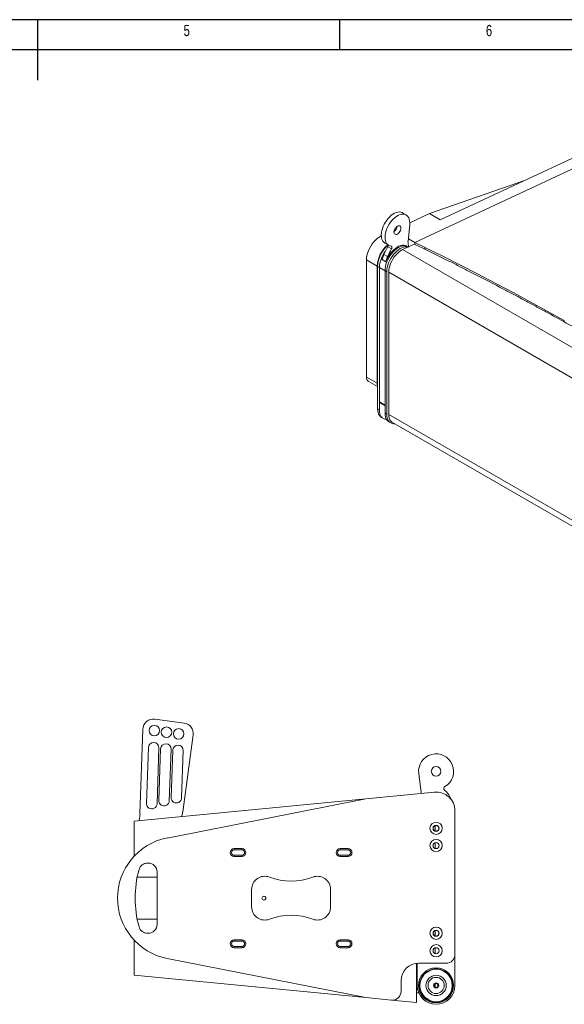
# Model space of a CAD drawing. Header units: inches. Extents: x 21182 to 24011, y 3634 to 5614.
# Tile 14 of 16: x 22577 to 23198, y 4491 to 5614. Entities that reach past the tile are written whole.
import ezdxf

# ---------------------------------------------------------------- set-up
doc = ezdxf.new("R2010")
doc.units = ezdxf.units.IN
doc.header["$MEASUREMENT"] = 0
doc.styles.add('SLDTEXTSTYLE0', font='TXT', dxfattribs={"width": 0.75})

# ---------------------------------------------------------------- blocks, each defined once
blk = doc.blocks.new('1111')
at = {"color": 7, "linetype": 'Continuous'}
for p, q in [((4165.39, 777.86), (2115.39, 777.86)), ((3140.39, 777.86), (3140.39, 727.86)), ((3390.39, 752.86), (3390.39, 777.86)), ((4140.39, 752.86), (2140.39, 752.86))]:
    blk.add_line(p, q, dxfattribs=at)
at = {"color": 7, "char_height": 9.26, "attachment_point": 1, "style": 'SLDTEXTSTYLE0'}
for s, insert in [('5', (3261.22, 773.52)), ('6', (3511.22, 773.52))]:
    blk.add_mtext(s, dxfattribs=dict(at, insert=insert))

msp = doc.modelspace()

# ---------------------------------------------------------------- linework, layer by layer
at = {"color": 7, "linetype": 'Continuous', "lineweight": 15}
for p, q in [((23056.6, 5385.9), (23243.5, 5473)), ((23255.2, 5466.2), (23027.5, 5360)), ((23255.2, 5466.2), (23027.6, 5360.1)), ((23153.8, 5431.2), (23044.3, 5393)), ((23017.7, 5391.4), (23013.5, 5393.9)), ((23044.3, 5393), (23021.9, 5382.5)), ((23044.3, 5393), (23056.6, 5385.9)), ((23006.4, 5375.3), (23004.3, 5374.3)), ((23019.9, 5361.3), (23021.8, 5380.2)), ((22989.4, 5367.3), (22988.9, 5367.1)), ((22989.4, 5366.8), (22988.9, 5367.1)), ((22993.5, 5359.2), (22997.7, 5356.8)), ((23019.9, 5361.1), (23019.9, 5361.3)), ((23027.5, 5360), (23020.2, 5364.3)), ((23027.5, 5360), (23027.5, 5358.1)), ((23027.6, 5358.1), (23027.6, 5360.1)), ((23027.6, 5360.1), (23039.3, 5354.3)), ((23001, 5352.8), (22996.7, 5355.2)), ((23027.4, 5358.2), (23013.7, 5351.8)), ((23019.5, 5355.2), (23018.5, 5355.9)), ((23020.2, 5354.8), (23019.5, 5355.2)), ((23039.2, 5354.3), (23039.1, 5352.4)), ((23039.3, 5354.3), (23039.2, 5354.3)), ((22972.4, 5340.1), (22972.4, 5206.4)), ((22984.6, 5333), (22972.4, 5340.1)), ((22990.2, 5340.5), (22992.4, 5346.4)), ((22990.2, 5340.5), (22994.4, 5338)), ((22992.4, 5346.4), (22996.6, 5343.9)), ((22996.6, 5343.9), (22994.4, 5338)), ((22984.6, 5199.3), (22984.6, 5333)), ((22985.1, 5332.7), (22985.1, 5170.1)), ((22987.2, 5331.5), (22985.1, 5332.7)), ((22987.2, 5168.9), (22987.2, 5331.5)), ((22987.2, 5178), (22987.2, 5331.5)), ((22993.6, 5327.8), (22987.2, 5331.5)), ((22993.6, 5165.2), (22993.6, 5327.8)), ((22993.6, 5174.4), (22993.6, 5327.8)), ((22995.7, 5326.6), (22993.6, 5327.8)), ((22995.7, 5164), (22995.7, 5326.6)), ((22997.8, 5326), (23424.9, 5079.4)), ((22997.8, 5326), (22997.8, 5163.8)), ((22984.6, 5199.3), (22972.4, 5206.4)), ((22974.4, 5201.8), (22985.1, 5195.6)), ((22985.1, 5170.1), (22987.2, 5168.9)), ((22987.2, 5178), (22993.6, 5174.4)), ((22987.6, 5177.1), (22993.6, 5173.7)), ((22989.5, 5160.3), (22991.7, 5159)), ((22993.6, 5165.2), (22995.7, 5164)), ((23424.9, 4917.3), (22997.8, 5163.8)), ((22998, 5155.4), (23000.1, 5154.1)), ((23002.1, 5154.5), (23427.1, 4909.1)), ((22764.3, 4811.5, 165.4), (22730.9, 4816.1, 165.4)), ((22717.3, 4804.6, 165.4), (22713.9, 4708, 165.4)), ((22763.3, 4712.8, 165.4), (22774.6, 4798, 165.4)), ((22721.4, 4719.9, 165.4), (22723.6, 4783.9, 165.4)), ((22735.6, 4783.4, 165.4), (22733.4, 4719.5, 165.4)), ((22735.4, 4723.3, 165.4), (22737.5, 4782.2, 165.4)), ((22749.5, 4781.8, 165.4), (22747.4, 4722.8, 165.4)), ((22749.5, 4726.6, 165.4), (22751.4, 4780.6, 165.4)), ((22763.4, 4780.2, 165.4), (22761.5, 4726.2, 165.4)), ((23034.7, 4732.3, 165.4), (23032.1, 4754.1, 165.4)), ((22971.6, 4725.2, 165.4), (23050, 4732.8, 165.4)), ((23034.7, 4732.3, 165.4), (23034.7, 4732, 165.4)), ((23034.7, 4731.3, 165.4), (23034.7, 4732, 165.4)), ((23049.7, 4732.8, 165.4), (23050, 4732.8, 165.4)), ((22971.6, 4725.2, 165.4), (22707.4, 4699.8, 165.4)), ((22744.8, 4680.4, 165.4), (22971.6, 4725.2, 165.4)), ((23070.7, 4721.8, 165.4), (23067.6, 4727.4, 165.4)), ((23073.4, 4711.4, 165.4), (23073.4, 4547.6, 165.4)), ((22707.4, 4659.7, 165.4), (22707.4, 4699.8, 165.4)), ((22713.7, 4705, 165.4), (22713.1, 4700.3, 165.4)), ((22830.4, 4668.3, 165.4), (22821.4, 4668.3, 165.4)), ((22821.4, 4666.8, 165.4), (22821.4, 4668.3, 165.4)), ((22821.4, 4666.8, 165.4), (22830.4, 4666.8, 165.4)), ((22830.4, 4666.8, 165.4), (22830.4, 4668.3, 165.4)), ((22951.4, 4668.3, 165.4), (22942.4, 4668.3, 165.4)), ((22942.4, 4668.3, 165.4), (22942.4, 4666.8, 165.4)), ((22942.4, 4666.8, 165.4), (22951.4, 4666.8, 165.4)), ((22951.4, 4666.8, 165.4), (22951.4, 4668.3, 165.4)), ((22722.5, 4651.8, 165.4), (22723.4, 4651.8, 165.4)), ((22830.4, 4660.8, 165.4), (22821.4, 4660.8, 165.4)), ((22821.4, 4659.3, 165.4), (22821.4, 4660.8, 165.4)), ((22821.4, 4659.3, 165.4), (22830.4, 4659.3, 165.4)), ((22830.4, 4660.8, 165.4), (22830.4, 4659.3, 165.4)), ((22951.4, 4660.8, 165.4), (22942.4, 4660.8, 165.4)), ((22942.4, 4660.8, 165.4), (22942.4, 4659.3, 165.4)), ((22942.4, 4659.3, 165.4), (22951.4, 4659.3, 165.4)), ((22951.4, 4660.8, 165.4), (22951.4, 4659.3, 165.4)), ((22733.4, 4581.8, 165.4), (22733.4, 4641.8, 165.4)), ((22841.4, 4621.8, 165.4), (22841.4, 4601.8, 165.4)), ((22931.4, 4601.8, 165.4), (22931.4, 4621.8, 165.4)), ((22707.4, 4523.8, 165.4), (22707.4, 4563.8, 165.4)), ((22723.4, 4571.8, 165.4), (22722.5, 4571.8, 165.4)), ((22830.4, 4564.3, 165.4), (22821.4, 4564.3, 165.4)), ((22821.4, 4562.8, 165.4), (22821.4, 4564.3, 165.4)), ((22821.4, 4562.8, 165.4), (22830.4, 4562.8, 165.4)), ((22830.4, 4562.8, 165.4), (22830.4, 4564.3, 165.4)), ((22951.4, 4564.3, 165.4), (22942.4, 4564.3, 165.4)), ((22942.4, 4562.8, 165.4), (22942.4, 4564.3, 165.4)), ((22942.4, 4562.8, 165.4), (22951.4, 4562.8, 165.4)), ((22951.4, 4562.8, 165.4), (22951.4, 4564.3, 165.4)), ((22830.4, 4556.8, 165.4), (22821.4, 4556.8, 165.4)), ((22821.4, 4556.8, 165.4), (22821.4, 4555.3, 165.4)), ((22821.4, 4555.3, 165.4), (22830.4, 4555.3, 165.4)), ((22830.4, 4555.3, 165.4), (22830.4, 4556.8, 165.4)), ((22951.4, 4556.8, 165.4), (22942.4, 4556.8, 165.4)), ((22942.4, 4555.3, 165.4), (22942.4, 4556.8, 165.4)), ((22942.4, 4555.3, 165.4), (22951.4, 4555.3, 165.4)), ((22951.4, 4556.8, 165.4), (22951.4, 4555.3, 165.4)), ((22971.6, 4498.3, 165.4), (22744.8, 4543.1, 165.4)), ((23073.4, 4547.6, 165.4), (23073.4, 4512.2, 165.4)), ((23029.4, 4537.4, 165.4), (23029.4, 4492.8, 165.4)), ((23030.4, 4512.2, 165.4), (23030.4, 4537.5, 165.4)), ((23063.4, 4537.6, 165.4), (23031.9, 4537.6, 165.4)), ((22707.4, 4523.8, 165.4), (22971.6, 4498.3, 165.4)), ((23011.9, 4517.6, 165.4), (23011.9, 4505.4, 165.4)), ((23001, 4495.5, 165.4), (22971.6, 4498.3, 165.4)), ((23001, 4495.5, 165.4), (23029.4, 4492.8, 165.4)), ((23029.4, 4503.8, 165.4), (23032.1, 4503.8, 165.4))]:
    msp.add_line(p, q, dxfattribs=at)
at = {"color": 8, "linetype": 'Continuous', "lineweight": 15}
for p, q in [((23430.1, 5111.5), (23013.7, 5351.8)), ((23198.2, 5271.1), (23198.1, 5269.3)), ((23051, 4694.6, 165.4), (23051, 4688.5, 165.4)), ((23051, 4675.2, 165.4), (23051, 4668.4, 165.4)), ((22710.7, 4635.6, 165.4), (22733.4, 4635.6, 165.4)), ((22710.7, 4588, 165.4), (22733.4, 4588, 165.4)), ((23051, 4574.9, 165.4), (23051, 4568.7, 165.4)), ((23051, 4555.2, 165.4), (23051, 4548.4, 165.4)), ((23051, 4514.2, 165.4), (23051, 4510.1, 165.4))]:
    msp.add_line(p, q, dxfattribs=at)
at = {"color": 7, "linetype": 'Continuous', "lineweight": 15, "flags": 128}
for points in [[(23013.5, 5393.9), (23013.1, 5394.1), (23011.6, 5394.6), (23010, 5394.8), (23008.3, 5394.7), (23006.4, 5394.2), (23004.5, 5393.5), (23002.6, 5392.4), (23000.7, 5391), (22998.9, 5389.4), (22997.1, 5387.5), (22995.5, 5385.5), (22994, 5383.2), (22992.7, 5380.9), (22991.6, 5378.5), (22990.6, 5376), (22990, 5373.6), (22989.5, 5371.2), (22989.3, 5368.9), (22989.4, 5366.7), (22989.7, 5364.7), (22990.3, 5363), (22991.1, 5361.5), (22992.2, 5360.2), (22993.4, 5359.3), (22993.5, 5359.2)], [(23021.8, 5380.2), (23021.9, 5382.5), (23021.7, 5384.6), (23021.3, 5386.5), (23020.6, 5388.2), (23019.8, 5389.6), (23018.6, 5390.8), (23017.3, 5391.6), (23015.9, 5392.2), (23014.2, 5392.4), (23012.5, 5392.2), (23010.7, 5391.8), (23008.8, 5391), (23006.9, 5389.9), (23005, 5388.6), (23003.1, 5386.9), (23001.4, 5385.1), (22999.7, 5383), (22998.3, 5380.8), (22996.9, 5378.4), (22995.8, 5376), (22994.9, 5373.6), (22994.2, 5371.1), (22993.8, 5368.7), (22993.6, 5366.4), (22993.7, 5364.3), (22994, 5362.3), (22994.6, 5360.5), (22995.4, 5359), (22996.4, 5357.8), (22997.7, 5356.8), (22999.1, 5356.2), (23000.7, 5355.9)], [(23007.7, 5378.6), (23008.7, 5379), (23009.7, 5379.1), (23010.5, 5378.9), (23011.1, 5378.3), (23011.5, 5377.4), (23011.6, 5376.3), (23011.5, 5375.1), (23011.1, 5373.8), (23010.5, 5372.5), (23009.7, 5371.3), (23008.7, 5370.3), (23007.7, 5369.6), (23006.7, 5369.2), (23005.8, 5369.1), (23005, 5369.3), (23004.3, 5369.9), (23004, 5370.8), (23003.8, 5371.9), (23004, 5373.1), (23004.3, 5374.4), (23005, 5375.7), (23005.8, 5376.9), (23006.7, 5377.9), (23007.7, 5378.6)], [(22988.9, 5367.1), (22986.8, 5366), (22984.7, 5364.5), (22982.7, 5362.7), (22980.7, 5360.6), (22978.9, 5358.3), (22977.3, 5355.9), (22975.8, 5353.3), (22974.6, 5350.6), (22973.6, 5347.9), (22972.9, 5345.2), (22972.5, 5342.6), (22972.4, 5340.1)], [(22993.6, 5327.8), (22993.7, 5330.2), (22994.1, 5332.7), (22994.7, 5335.2), (22995.6, 5337.8), (22996.7, 5340.3), (22998, 5342.8), (22999.5, 5345.2), (23001.2, 5347.4), (23003, 5349.5), (23004.8, 5351.3), (23006.8, 5352.9), (23008.8, 5354.2), (23010.8, 5355.2), (23012.7, 5355.9), (23014.6, 5356.2), (23016.4, 5356.2), (23018, 5355.9), (23019.5, 5355.2)], [(23019.5, 5355.2), (23018, 5355.9), (23016.4, 5356.2), (23014.6, 5356.2), (23012.7, 5355.9), (23010.8, 5355.2), (23008.8, 5354.2), (23006.8, 5352.9), (23004.8, 5351.3), (23003, 5349.5), (23001.2, 5347.4), (22999.5, 5345.2), (22998, 5342.8), (22996.7, 5340.3), (22995.6, 5337.8), (22994.7, 5335.2), (22994.1, 5332.7), (22993.7, 5330.2), (22993.6, 5327.8)], [(22994.4, 5338), (22995.5, 5340.6), (22996.8, 5343.1), (22998.2, 5345.5), (22999.9, 5347.7), (23001.6, 5349.8), (23003.5, 5351.7), (23005.4, 5353.3), (23007.4, 5354.6), (23009.4, 5355.7), (23011.4, 5356.4), (23013.3, 5356.8), (23015.1, 5356.8), (23016.7, 5356.6), (23018.3, 5356), (23018.5, 5355.9)], [(23020, 5354.7), (23018.5, 5355), (23016.7, 5355), (23014.8, 5354.6), (23012.9, 5354), (23010.9, 5353), (23008.9, 5351.7), (23007, 5350.1), (23005.1, 5348.3), (23003.3, 5346.2), (23001.6, 5344), (23000.1, 5341.6), (22998.8, 5339.1), (22997.7, 5336.6), (22996.9, 5334), (22996.2, 5331.5), (22995.8, 5329), (22995.7, 5326.6)], [(23013.7, 5351.8), (23011.7, 5350.7), (23009.7, 5349.3), (23007.7, 5347.6), (23005.9, 5345.6), (23004.1, 5343.5), (23002.6, 5341.1), (23001.2, 5338.6), (23000, 5336.1), (22999.1, 5333.5), (22998.4, 5330.9), (22998, 5328.4), (22997.8, 5326)], [(23000.7, 5355.9), (23001, 5355.8), (23001.3, 5355.6), (23001.4, 5355.2), (23001.5, 5354.8), (23001.5, 5354.3), (23001.4, 5353.8), (23001.2, 5353.3), (23001, 5352.8)], [(23039.2, 5354.3), (23059.6, 5344.2), (23079.8, 5334), (23099.9, 5323.7), (23119.9, 5313.3), (23139.7, 5302.9), (23159.3, 5292.4), (23178.8, 5281.8), (23198.2, 5271.1)], [(22985.1, 5196.6), (22984.8, 5197.8), (22984.6, 5199.3)], [(22985.1, 5170.1), (22985.2, 5167.9), (22985.6, 5165.9), (22986.2, 5164.1), (22987.1, 5162.5), (22988.2, 5161.2), (22989.5, 5160.3), (22989.5, 5160.3)], [(22987.2, 5168.9), (22987.3, 5166.7), (22987.7, 5164.6), (22988.4, 5162.8), (22989.2, 5161.3), (22990.3, 5160), (22991.7, 5159), (22993.2, 5158.4), (22994.8, 5158.1), (22995.3, 5158)], [(22998, 5155.4), (22998, 5155.4), (22996.7, 5156.3), (22995.6, 5157.6), (22994.7, 5159.2), (22994.1, 5161), (22993.7, 5163), (22993.6, 5165.2)], [(22995.7, 5164), (22995.8, 5161.8), (22996.2, 5159.7), (22996.9, 5157.9), (22997.7, 5156.4), (22998.8, 5155.1), (23000.1, 5154.1), (23001.6, 5153.5), (23003.3, 5153.2), (23004.4, 5153.1)], [(22997.8, 5163.8), (22998, 5161.6), (22998.4, 5159.6), (22999.1, 5157.8), (23000, 5156.3), (23001.2, 5155.1), (23002.1, 5154.5)]]:
    msp.add_lwpolyline(points, dxfattribs=at)
at = {"color": 7, "linetype": 'Continuous', "lineweight": 15, "elevation": 165.4, "flags": 128}
msp.add_lwpolyline([(23054, 4512.9), (23053.9, 4512.2), (23054, 4511.4)], dxfattribs=at)
at = {"color": 7, "linetype": 'Continuous', "lineweight": 15}
for centre, radius in [((22730.3, 4803.1, 165.4), 6), ((22744.2, 4801.2, 165.4), 6), ((22758.1, 4799.3, 165.4), 6), ((23051.9, 4756.5, 165.4), 5.5), ((23051.9, 4691.5, 165.4), 7), ((23051.9, 4691.5, 165.4), 3.5), ((23051.9, 4691.5, 165.4), 3.2), ((23051.9, 4671.8, 165.4), 7), ((23051.9, 4671.8, 165.4), 3.5), ((22855.4, 4611.8, 165.4), 2.25), ((23051.9, 4571.8, 165.4), 7), ((23051.9, 4571.8, 165.4), 3.5), ((23051.9, 4571.8, 165.4), 3.2), ((23051.9, 4551.8, 165.4), 7), ((23051.9, 4551.8, 165.4), 3.5), ((23051.9, 4512.2, 165.4), 20), ((23051.9, 4512.2, 165.4), 18.5), ((23051.9, 4512.2, 165.4), 11.6), ((23051.9, 4512.2, 165.4), 9.24), ((23051.9, 4512.2, 165.4), 3), ((23051.9, 4512.2, 165.4), 2.25)]:
    msp.add_circle(centre, radius, dxfattribs=at)
for centre, radius, start, end in [((22998.8, 5379.2), 8.54, 305.8058, 354.1996), ((23042.4, 5360.9), 22.6, 179.3762, 194.9079), ((23018.1, 5331.4), 33.5, 129.3234, 177.219), ((23018.5, 5331.1), 33.5, 129.3094, 177.233), ((23019.9, 5330), 32.7, 142.8986, 177.4187), ((23040.1, 5328.4), 51, 148.2585, 159.3648), ((23044.3, 5325.9), 51, 148.2585, 159.3648), ((22993.7, 5357.2), 3.64, 327.007, 357.0179), ((22977.1, 5205.8), 4.8, 172.7454, 235.9424), ((22988.2, 5177.9), 0.964, 172.9226, 235.7649), ((22729.3, 4804.2, 165.4), 12, 82.2139, 178), ((22762.7, 4799.7, 165.4), 12, 351.8537, 82.2139), ((22729.6, 4783.6, 165.4), 6, 358, 178), ((22743.5, 4782, 165.4), 6, 358, 178), ((22757.4, 4780.4, 165.4), 6, 358, 178), ((23051.9, 4756.5, 165.4), 20, 299.9268, 186.9601), ((23051.9, 4711.4, 165.4), 21.5, 0, 95), ((23063.1, 4737, 165.4), 2.5, 119.9233, 227.9292), ((23041.4, 4712.9, 165.4), 30, 28.906, 47.9292), ((22727.4, 4719.7, 165.4), 6, 178, 358), ((22741.4, 4723.1, 165.4), 6, 178, 358), ((22755.5, 4726.4, 165.4), 6, 178, 358), ((22684, 4709, 165.4), 30, 352.2139, 358), ((22733.6, 4716.7, 165.4), 30, 337, 352.4645), ((22758.3, 4611.8, 165.4), 70, 101.1397, 258.8603), ((22821.4, 4663.8, 165.4), 4.5, 90, 270), ((22821.4, 4663.8, 165.4), 3, 90, 270), ((22830.4, 4663.8, 165.4), 4.5, 270, 90), ((22830.4, 4663.8, 165.4), 3, 270, 90), ((22942.4, 4663.8, 165.4), 4.5, 90, 270), ((22942.4, 4663.8, 165.4), 3, 90, 270), ((22951.4, 4663.8, 165.4), 4.5, 270, 90), ((22951.4, 4663.8, 165.4), 3, 270, 90), ((22722.5, 4641.8, 165.4), 10, 90, 164.5484), ((22723.4, 4641.8, 165.4), 10, 0, 90), ((22831, 4611.8, 165.4), 122.6, 164.5484, 195.4516), ((22856.4, 4621.8, 165.4), 15, 69.3327, 180), ((22886.4, 4701.3, 165.4), 70, 249.3327, 290.6673), ((22916.4, 4621.8, 165.4), 15, 0, 110.6673), ((22856.4, 4601.8, 165.4), 15, 180, 290.6673), ((22916.4, 4601.8, 165.4), 15, 249.3327, 0), ((22886.4, 4522.3, 165.4), 70, 69.3327, 110.6673), ((22722.5, 4581.8, 165.4), 10, 195.4516, 270), ((22723.4, 4581.8, 165.4), 10, 270, 0), ((22821.4, 4559.8, 165.4), 4.5, 90, 270), ((22821.4, 4559.8, 165.4), 3, 90, 270), ((22830.4, 4559.8, 165.4), 4.5, 270, 90), ((22830.4, 4559.8, 165.4), 3, 270, 90), ((22942.4, 4559.8, 165.4), 4.5, 90, 270), ((22942.4, 4559.8, 165.4), 3, 90, 270), ((22951.4, 4559.8, 165.4), 4.5, 270, 90), ((22951.4, 4559.8, 165.4), 3, 270, 90), ((23063.4, 4547.6, 165.4), 10, 270, 0), ((23031.9, 4517.6, 165.4), 20, 90, 180), ((23051.9, 4512.2, 165.4), 19, 359.9989, 180.0011), ((23001.9, 4505.4, 165.4), 10, 264.5, 0), ((23051.9, 4512.2, 165.4), 21.5, 180, 0), ((23051.9, 4512.2, 165.4), 19, 180, 0), ((23048, 4512.2, 165.4), 2, 337.2862, 22.7138)]:
    msp.add_arc(centre, radius, start, end, dxfattribs=at)
msp.add_open_spline([(23027.4, 5358.2), (23028.4, 5357.7), (23033.5, 5355.2), (23046.8, 5348.6), (23063.1, 5340.5), (23079.2, 5332.4), (23091.3, 5326.2), (23107.3, 5318), (23123.3, 5309.7), (23139.1, 5301.3), (23150.9, 5295.1), (23162.6, 5288.7), (23174.4, 5282.4), (23189.9, 5273.9), (23205.3, 5265.4), (23220.6, 5256.8), (23232.1, 5250.3), (23243.4, 5243.8), (23258.5, 5235.1), (23273.5, 5226.3), (23288.4, 5217.5), (23299.5, 5210.9), (23310.5, 5204.2), (23321.5, 5197.6), (23336.1, 5188.6), (23350.5, 5179.6), (23364.9, 5170.6), (23375.6, 5163.8), (23386.2, 5157), (23400.3, 5147.8), (23414.3, 5138.6), (23426.4, 5130.6), (23431.5, 5127.2), (23433.1, 5126.1)], degree=3, knots=[0, 0, 0, 0, 0.006998, 0.034988, 0.090971, 0.118961, 0.146952, 0.174943, 0.230925, 0.258916, 0.286907, 0.314898, 0.342889, 0.370879, 0.426862, 0.454852, 0.482843, 0.510834, 0.538825, 0.594807, 0.622798, 0.650789, 0.678779, 0.70677, 0.734761, 0.790743, 0.818734, 0.846725, 0.874716, 0.902706, 0.958689, 0.98668, 1, 1, 1, 1], dxfattribs=at)

# ---------------------------------------------------------------- block references
at = {"xscale": 1.3799808, "yscale": 1.3799808, "zscale": 1.3799808}
msp.add_blockref('1111', (18263.3, 4540.8), dxfattribs=at)

doc.saveas('drawing.dxf')
